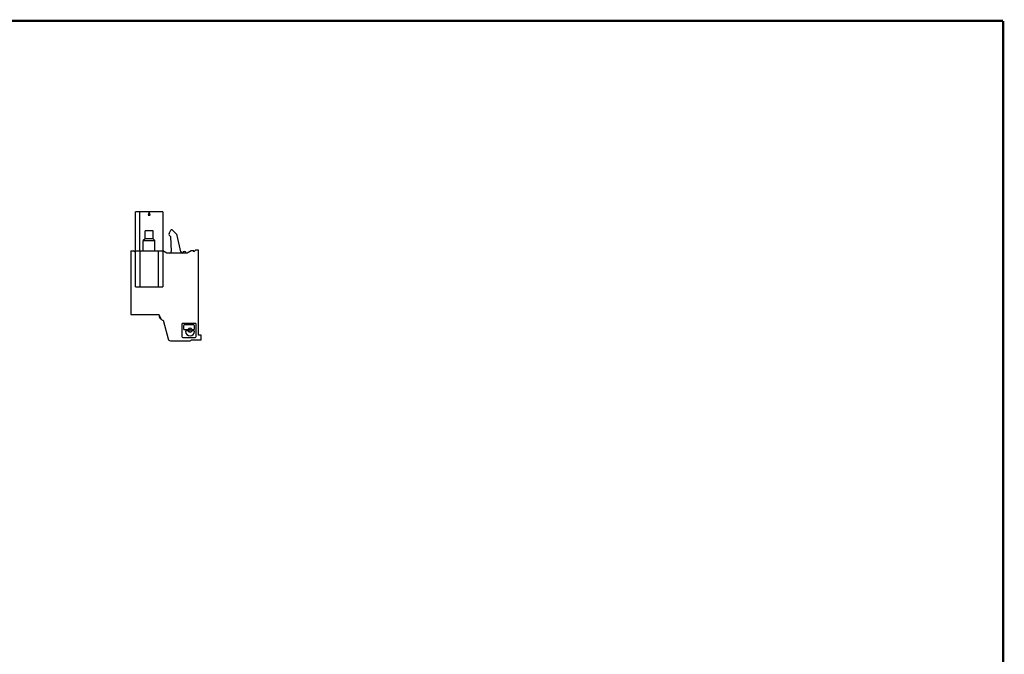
# Model space of a CAD drawing. Header units: inches. Extents: x 0.2 to 16.8, y 0.1 to 10.8.
# Tile 10 of 10: x 8.5 to 16.8, y 5.4 to 10.8. Entities that reach past the tile are written whole.
import ezdxf

# ---------------------------------------------------------------- set-up
doc = ezdxf.new("R2010")
doc.units = ezdxf.units.IN
doc.header["$LTSCALE"] = 0.935
doc.header["$MEASUREMENT"] = 0
doc.layers.get('0').update_dxf_attribs({"linetype": 'CONTINUOUS'})

msp = doc.modelspace()

# ---------------------------------------------------------------- linework, layer by layer
at = {"color": 7, "linetype": 'CONTINUOUS'}
for p, q in [((9.4711, 8.8297), (9.4711, 9.1564)), ((9.7006, 9.1564), (9.4711, 9.1564)), ((9.5071, 8.8297), (9.5071, 9.1564)), ((9.5859, 9.1564), (9.578, 9.1269)), ((9.578, 9.1269), (9.5938, 9.1269)), ((9.5938, 9.1269), (9.5859, 9.1564)), ((9.7006, 9.1564), (9.7006, 8.5265)), ((9.5514, 8.9281), (9.5367, 8.9143)), ((9.5514, 8.9281), (9.5514, 8.995)), ((9.6203, 8.995), (9.5514, 8.995)), ((9.6203, 8.9281), (9.5514, 8.9281)), ((9.6203, 8.9281), (9.6203, 8.995)), ((9.6203, 8.9281), (9.6351, 8.9143)), ((9.7534, 8.9739), (9.7692, 9.0013)), ((9.766, 8.949), (9.7553, 8.9597)), ((9.766, 8.949), (9.7715, 8.8218)), ((9.7816, 9.0029), (9.8127, 8.9718)), ((9.8524, 8.8191), (9.8206, 8.9576)), ((9.5367, 8.8297), (9.5367, 8.9143)), ((9.5367, 8.9143), (9.6351, 8.9143)), ((9.6351, 8.8297), (9.6351, 8.9143)), ((9.4323, 8.8297), (9.4323, 8.2942)), ((9.4323, 8.8297), (9.4552, 8.8297)), ((9.4678, 8.8171), (9.4552, 8.8297)), ((9.4678, 8.8297), (9.4678, 8.8171)), ((9.4678, 8.8297), (9.7006, 8.8297)), ((9.4723, 8.5265), (9.4723, 8.8297)), ((9.5117, 8.5265), (9.5117, 8.8297)), ((9.6613, 8.8297), (9.6613, 8.5265)), ((9.7347, 8.81), (9.7006, 8.8297)), ((9.9041, 8.81), (9.7347, 8.81)), ((9.9382, 8.8297), (9.9041, 8.81)), ((9.9619, 8.8297), (9.9382, 8.8297)), ((9.9756, 8.8328), (9.9619, 8.819)), ((9.9619, 8.819), (9.9619, 8.8297)), ((9.9993, 8.8328), (9.9756, 8.8328)), ((9.9993, 8.121), (9.9993, 8.8328)), ((9.4723, 8.5265), (9.7006, 8.5265)), ((9.4323, 8.2942), (9.6673, 8.2942)), ((9.69, 8.2512), (9.6673, 8.2942)), ((9.6711, 8.287), (9.6711, 8.2749)), ((9.6711, 8.2749), (9.6761, 8.2775)), ((9.6969, 8.247), (9.7028, 8.247)), ((9.7028, 8.247), (9.7453, 8.0884)), ((9.8615, 8.2111), (9.8615, 8.1096)), ((9.9713, 8.2194), (9.8698, 8.2194)), ((9.8743, 8.1998), (9.8743, 8.1731)), ((9.9606, 8.206), (9.8805, 8.206)), ((9.9668, 8.1731), (9.9668, 8.1998)), ((9.9796, 8.1096), (9.9796, 8.2111)), ((9.8698, 8.1013), (9.9713, 8.1013)), ((9.8805, 8.1669), (9.9075, 8.1669)), ((9.8919, 8.152), (9.8919, 8.1515)), ((9.9075, 8.1582), (9.8981, 8.1582)), ((9.9511, 8.1669), (9.9606, 8.1669)), ((9.9606, 8.1582), (9.9511, 8.1582)), ((9.9668, 8.1515), (9.9668, 8.152)), ((10.0229, 8.121), (9.9993, 8.121)), ((10.0229, 8.0816), (10.0229, 8.121)), ((9.7644, 8.0738), (9.9304, 8.0738)), ((9.9382, 8.0816), (10.0229, 8.0816))]:
    msp.add_line(p, q, dxfattribs=at)
at = {"color": 7, "linetype": 'CONTINUOUS', "const_width": 0.02}
for points in [[(16.75, 10.7586), (0.25, 10.7586)], [(16.75, 0.2586), (16.75, 10.7586)]]:
    msp.add_lwpolyline(points, dxfattribs=at)
at = {"color": 7, "linetype": 'CONTINUOUS'}
msp.add_circle((9.9293, 8.1625), 0.00899, dxfattribs=at)
for centre, radius, start, end in [((9.776, 8.9974), 0.00787, 45, 150), ((9.7636, 8.968), 0.0118, 150, 225), ((9.7918, 8.951), 0.0295, 12.95, 45), ((9.7597, 8.8218), 0.0118, 270, 0.20156), ((9.8639, 8.8218), 0.0118, 192.95, 270), ((9.8811, 8.8021), 0.0197, 23.57818, 156.32925), ((9.6908, 8.2749), 0.0197, 180, 260.92086), ((9.6969, 8.2549), 0.00787, 207.75854, 270), ((9.8698, 8.2111), 0.0083, 90, 180), ((9.8805, 8.1998), 0.00622, 90, 180), ((9.9293, 8.1625), 0.018, 25.88492, 154.11508), ((9.9606, 8.1998), 0.00622, 0, 90), ((9.9713, 8.2111), 0.0083, 0, 90), ((9.8698, 8.1096), 0.0083, 180, 270), ((9.8805, 8.1731), 0.00622, 180, 270), ((9.8981, 8.152), 0.00622, 90, 180), ((9.9293, 8.1515), 0.0374, 180, 360), ((9.9075, 8.1731), 0.00622, 270, 334.11508), ((9.9075, 8.152), 0.00622, 25.88492, 90), ((9.9293, 8.1625), 0.018, 205.88492, 334.11508), ((9.9511, 8.1731), 0.00622, 205.88492, 270), ((9.9511, 8.152), 0.00622, 90, 154.11508), ((9.9606, 8.1731), 0.00622, 270, 360), ((9.9606, 8.152), 0.00622, 0, 90), ((9.9713, 8.1096), 0.0083, 270, 360), ((9.7644, 8.0934), 0.0197, 195, 270), ((9.9304, 8.0816), 0.00787, 270, 360)]:
    msp.add_arc(centre, radius, start, end, dxfattribs=at)

doc.saveas('drawing.dxf')
